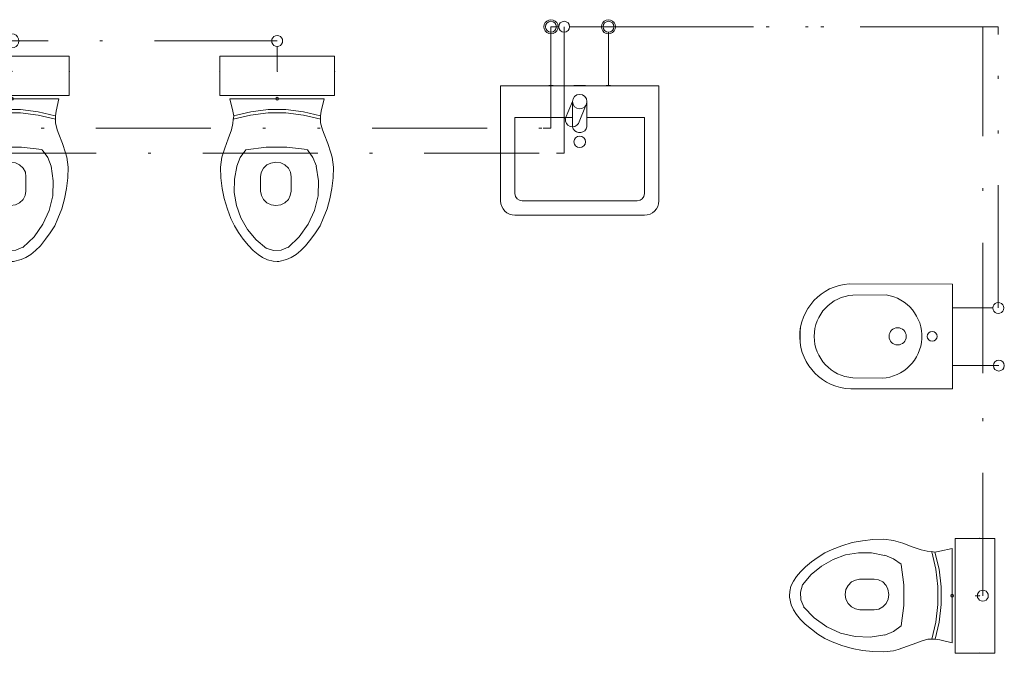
# Model space of a CAD drawing. Header units: millimetres. Extents: x -8524 to 49414, y -5950 to 2657.
# Tile 10 of 11: x 45991 to 49414, y -5950 to -3747. Entities that reach past the tile are written whole.
import ezdxf

# ---------------------------------------------------------------- set-up
doc = ezdxf.new("R2010")
doc.units = ezdxf.units.MM
doc.linetypes.add('DDS_LT3', pattern=[959.999986, 400, -179.999995, 10, -179.999995, 10, -179.999995])
doc.linetypes.add('DDS_LT4', pattern=[769.999991, 400, -179.999995, 10, -179.999995])
for name, color, linetype in [('Studená voda', 7, 'Continuous'), ('Teplá voda', 7, 'Continuous'), ('Zdravotní technika', 7, 'Continuous')]:
    doc.layers.add(name, color=color, linetype=linetype)

# ---------------------------------------------------------------- blocks, each defined once
blk = doc.blocks.new('Basin-Sink-Bidet-ID-46-8-29-1563')
at = {"layer": 'Zdravotní technika', "color": 7, "lineweight": 5}
for p, q in [((275, 0), (275, -400)), ((-25, -55), (-50, -115)), ((-25, -143), (-25, -55)), ((23, -65), (-4, -131)), ((25, -55), (25, -143)), ((25, -110), (225, -110)), ((225, -110), (225, -375)), ((200, -400), (-200, -400)), ((225, -450), (-225, -450))]:
    blk.add_line(p, q, dxfattribs=at)
for points in [[(-275, -400), (-275, 0), (275, 0)], [(-107.5, 1), (-107.5, 0), (-92.5, 0), (-92.5, 1), (-107.5, 1)], [(-20, 1), (-20, 0), (20, 0), (20, 1), (-20, 1)], [(92.5, 1), (92.5, 0), (107.5, 0), (107.5, 1), (92.5, 1)], [(-225, -375), (-225, -110), (-25, -110)], [(25, -143), (22.2, -150.1), (17.5, -156.1), (11.1, -160.5), (3.8, -162.7), (-3.8, -162.7), (-11.1, -160.5), (-17.5, -156.1), (-22.2, -150.1), (-25, -143)]]:
    blk.add_lwpolyline(points, dxfattribs=at)
for centre, radius in [((0, -55), 25), ((0, -195), 20)]:
    blk.add_circle(centre, radius, dxfattribs=at)
for centre, radius, start, end in [((-25.1, -117.7), 25, 173.8988, 327.7432), ((-200, -375), 25, 180, 270), ((200, -375), 25, 270, 0), ((-225, -400), 50, 180, 270), ((225, -400), 50, 270, 0)]:
    blk.add_arc(centre, radius, start, end, dxfattribs=at)
blk = doc.blocks.new('Basin-Sink-Bidet-ID-46-8-29-2412')
at = {"layer": 'Zdravotní technika', "color": 7, "lineweight": 5}
for centre in [(0, 100), (0, 0), (0, -100)]:
    blk.add_circle(centre, 1, dxfattribs=at)
at = {"color": 7, "lineweight": 5}
blk.add_wipeout([(0, -181.2), (0, 183.2), (-358.4, 183.6), (-394.2, 178), (-429.5, 164.6), (-460.8, 144.7), (-487.9, 118.4), (-508.6, 87.8), (-522.6, 53.5), (-529.6, 17.5), (-529.2, -20.1), (-521, -56.1), (-505.7, -90.2), (-483.9, -120.4), (-456.6, -145.4), (-424.8, -164.3), (-389.6, -176.5), (-352.9, -181.2)], dxfattribs=at).dxf.layer = 'Zdravotní technika'
at = {"layer": 'Zdravotní technika', "color": 7, "lineweight": 5}
for points in [[(-352.9, -181.2), (0, -181.2), (0, 183.2), (-358.4, 183.6)], [(-345.7, 144.9), (-230, 145.4)], [(-345.9, -142.3), (-244.4, -143.8)]]:
    blk.add_lwpolyline(points, dxfattribs=at)
for centre, radius in [((-190.2, 1.3), 29.9), ((-70.1, 1.3), 17.1)]:
    blk.add_circle(centre, radius, dxfattribs=at)
for centre, radius, start, end in [((-347.7, 1.3), 182.6, 93.3414, 268.3853), ((-336.3, 1.3), 143.9, 93.7315, 266.1913), ((-251.4, 1.5), 145.5, 272.7555, 81.5309)]:
    blk.add_arc(centre, radius, start, end, dxfattribs=at)
blk = doc.blocks.new('WC-ID-46-8-29-2615')
at = {"layer": 'Zdravotní technika', "color": 7, "lineweight": 5}
for points in [[(199.4, 10.6), (199.4, 147.8), (-199.4, 147.8), (-199.4, 10.6), (199.4, 10.6)], [(153.3, -43.3), (163.3, 0), (-164.4, 0), (-154.4, -43.3), (-151.1, -60.2), (-153.3, -71.8), (-154.4, -86.6), (-158.9, -107.7), (-170, -139.3), (-182.2, -172.1), (-192.2, -203.7), (-196.7, -237.5), (-195.6, -275.5), (-191.1, -312.4), (-184.4, -347.3), (-173.3, -384.2), (-161.1, -416.9), (-148.9, -442.3), (-134.4, -465.5), (-117.8, -488.7), (-100, -509.8), (-83.3, -527.8), (-66.7, -541.5), (-51.1, -552.1), (-33.3, -560.5), (-14.4, -564.7), (0, -565.8), (5.6, -565.8), (32.2, -559.4), (48.9, -552.1), (65.6, -541.5), (82.2, -527.8), (98.9, -510.9), (116.7, -488.7), (133.3, -466.6), (148.9, -442.3), (160, -416.9), (173.3, -383.2), (183.3, -348.3), (190, -312.4), (194.4, -275.5), (195.6, -237.5), (191.1, -203.7), (186.7, -187.9), (175.6, -155.2), (163.3, -123.5), (157.8, -107.7), (151.1, -84.4), (151.1, -76), (151.1, -59.1), (153.3, -43.3)], [(151.2, -71.3), (91.4, -56.8), (30.2, -49.5), (-31.5, -49.4), (-92.8, -56.7), (-152.6, -71.1)], [(150.9, -59.5), (91.4, -45.1), (30.3, -37.8), (-31.2, -37.9), (-92.2, -45.2), (-151.8, -59.8)], [(104.6, -177), (33.7, -167.9), (-37.8, -168), (-108.6, -177.3)], [(-109.3, -177.5), (-128.6, -204.2), (-140.5, -234.5)], [(136.7, -233.9), (124.4, -203.8), (104.9, -177.4)], [(-140, -235.1), (-148.7, -280), (-149.2, -325.8), (-141.7, -370.9), (-126.2, -414.2), (-103.2, -454.3), (-73.4, -490.2), (-37.6, -520.8)], [(-21.1, -369.4), (-4.4, -371.6), (12.2, -369.4), (26.7, -362.1), (38.9, -350.4), (45.6, -336.7), (48.9, -320.9), (48.9, -271.3), (46.7, -255.4), (38.9, -241.7), (26.7, -230.1), (12.2, -222.7), (-4.4, -220.6), (-22.2, -223.8), (-35.6, -230.1), (-47.8, -241.7), (-55.6, -256.5), (-57.8, -271.3), (-57.8, -321.9), (-54.4, -336.7), (-47.8, -350.4), (-35.6, -362.1), (-21.1, -369.4)], [(38.1, -516.6), (76.8, -479.6), (107.7, -436.4), (129.7, -388.5), (141.9, -337.6), (144, -285.5), (135.9, -233.9)], [(-37.8, -519.9), (-12.5, -527.2), (13.9, -525.9), (38.1, -516)]]:
    blk.add_lwpolyline(points, dxfattribs=at)
for centre, radius in [((-199.5, 95), 0.6), ((0, 95), 0.6), ((199.5, 95), 0.6), ((0, 0), 5)]:
    blk.add_circle(centre, radius, dxfattribs=at)
blk = doc.blocks.new('WC-ID-46-8-29-2622')
at = {"layer": 'Zdravotní technika', "color": 7, "lineweight": 5}
for points in [[(199.4, 10.6), (199.4, 147.8), (-199.4, 147.8), (-199.4, 10.6), (199.4, 10.6)], [(153.3, -43.3), (163.3, 0), (-164.4, 0), (-154.4, -43.3), (-151.1, -60.2), (-153.3, -71.8), (-154.4, -86.6), (-158.9, -107.7), (-170, -139.3), (-182.2, -172.1), (-192.2, -203.7), (-196.7, -237.5), (-195.6, -275.5), (-191.1, -312.4), (-184.4, -347.3), (-173.3, -384.2), (-161.1, -416.9), (-148.9, -442.3), (-134.4, -465.5), (-117.8, -488.7), (-100, -509.8), (-83.3, -527.8), (-66.7, -541.5), (-51.1, -552.1), (-33.3, -560.5), (-14.4, -564.7), (0, -565.8), (5.6, -565.8), (32.2, -559.4), (48.9, -552.1), (65.6, -541.5), (82.2, -527.8), (98.9, -510.9), (116.7, -488.7), (133.3, -466.6), (148.9, -442.3), (160, -416.9), (173.3, -383.2), (183.3, -348.3), (190, -312.4), (194.4, -275.5), (195.6, -237.5), (191.1, -203.7), (186.7, -187.9), (175.6, -155.2), (163.3, -123.5), (157.8, -107.7), (151.1, -84.4), (151.1, -76), (151.1, -59.1), (153.3, -43.3)], [(151.2, -71.3), (91.4, -56.8), (30.2, -49.5), (-31.5, -49.4), (-92.8, -56.7), (-152.6, -71.1)], [(150.9, -59.5), (91.4, -45.1), (30.3, -37.8), (-31.2, -37.9), (-92.2, -45.2), (-151.8, -59.8)], [(104.6, -177), (33.7, -167.9), (-37.8, -168), (-108.6, -177.3)], [(-109.3, -177.5), (-128.6, -204.2), (-140.5, -234.5)], [(136.7, -233.9), (124.4, -203.8), (104.9, -177.4)], [(-140, -235.1), (-148.7, -280), (-149.2, -325.8), (-141.7, -370.9), (-126.2, -414.2), (-103.2, -454.3), (-73.4, -490.2), (-37.6, -520.8)], [(-21.1, -369.4), (-4.4, -371.6), (12.2, -369.4), (26.7, -362.1), (38.9, -350.4), (45.6, -336.7), (48.9, -320.9), (48.9, -271.3), (46.7, -255.4), (38.9, -241.7), (26.7, -230.1), (12.2, -222.7), (-4.4, -220.6), (-22.2, -223.8), (-35.6, -230.1), (-47.8, -241.7), (-55.6, -256.5), (-57.8, -271.3), (-57.8, -321.9), (-54.4, -336.7), (-47.8, -350.4), (-35.6, -362.1), (-21.1, -369.4)], [(38.1, -516.6), (76.8, -479.6), (107.7, -436.4), (129.7, -388.5), (141.9, -337.6), (144, -285.5), (135.9, -233.9)], [(-37.8, -519.9), (-12.5, -527.2), (13.9, -525.9), (38.1, -516)]]:
    blk.add_lwpolyline(points, dxfattribs=at)
for centre, radius in [((-199.5, 95), 0.6), ((0, 95), 0.6), ((199.5, 95), 0.6), ((0, 0), 5)]:
    blk.add_circle(centre, radius, dxfattribs=at)
blk = doc.blocks.new('Segment trubky-TV-PWH Teplá voda D20-ID-46-8-29-14894')
at = {"layer": 'Teplá voda', "color": 20, "linetype": 'DDS_LT3', "lineweight": 5}
blk.add_line((0, 0), (3475.3, 0), dxfattribs=at)
blk = doc.blocks.new('Koleno-Koleno TV-PWH Teplá voda D20-ID-46-8-29-7128')
at = {"layer": 'Teplá voda', "color": 20, "lineweight": 5}
for p, q in [((-26.8, 0), (0, 0)), ((0, 0), (0, 26.8))]:
    blk.add_line(p, q, dxfattribs=at)
blk = doc.blocks.new('Segment trubky-TV-PWH Teplá voda D20-ID-46-8-29-10145')
at = {"layer": 'Teplá voda', "color": 20, "linetype": 'DDS_LT3', "lineweight": 5}
blk.add_line((0, 0), (0, 9.2), dxfattribs=at)
blk = doc.blocks.new('Segment trubky-TV-PWH Teplá voda D20-ID-46-8-29-1083')
at = {"layer": 'Teplá voda', "color": 20, "linetype": 'DDS_LT3', "lineweight": 5}
blk.add_line((0, 0), (0, 290), dxfattribs=at)
blk = doc.blocks.new('Koleno-Koleno TV-PWH Teplá voda D20-ID-46-8-29-1221')
at = {"layer": 'Teplá voda', "color": 20, "lineweight": 5}
blk.add_line((0, -26.8), (0, 0), dxfattribs=at)
blk.add_circle((0, 0), 19, dxfattribs=at)
blk = doc.blocks.new('T-kus-T-kus TV-PWH Teplá voda D20-ID-46-8-29-11030')
at = {"layer": 'Teplá voda', "color": 20, "linetype": 'DDS_LT3', "lineweight": 5}
blk.add_line((0, 0), (0, 0), dxfattribs=at)
at = {"layer": 'Teplá voda', "color": 20, "lineweight": 5}
blk.add_line((0, 0), (27, 0), dxfattribs=at)
blk.add_lwpolyline([(-7.6, 23.4), (0, 24.6), (7.6, 23.4), (14.5, 19.9), (19.9, 14.5), (23.4, 7.6), (24.6, 0), (23.4, -7.6), (19.9, -14.5), (14.5, -19.9), (7.6, -23.4), (0, -24.6), (-7.6, -23.4), (-14.5, -19.9), (-19.9, -14.5), (-23.4, -7.6), (-24.6, 0), (-23.4, 7.6), (-19.9, 14.5), (-14.5, 19.9), (-7.6, 23.4)], dxfattribs=at)
blk.add_lwpolyline([(-7.6, 23.4), (0, 24.6), (7.6, 23.4), (14.5, 19.9), (19.9, 14.5), (23.4, 7.6), (24.6, 0), (23.4, -7.6), (19.9, -14.5), (14.5, -19.9), (7.6, -23.4), (0, -24.6), (-7.6, -23.4), (-14.5, -19.9), (-19.9, -14.5), (-23.4, -7.6), (-24.6, 0), (-23.4, 7.6), (-19.9, 14.5), (-14.5, 19.9), (-7.6, 23.4)], dxfattribs=at)
blk = doc.blocks.new('Koleno-Koleno TV-PWH Teplá voda D20-ID-46-8-29-1311')
at = {"layer": 'Teplá voda', "color": 20, "lineweight": 5}
blk.add_line((0, -19), (0, -26.8), dxfattribs=at)
blk.add_circle((0, 0), 19, dxfattribs=at)
blk = doc.blocks.new('Segment trubky-TV-PWH Teplá voda D20-ID-46-8-29-1320')
at = {"layer": 'Teplá voda', "color": 20, "linetype": 'DDS_LT3', "lineweight": 5}
blk.add_line((0, 0), (0, -178.2), dxfattribs=at)
blk = doc.blocks.new('WC-ID-46-8-29-2599')
at = {"layer": 'Zdravotní technika', "color": 7, "lineweight": 5}
for points in [[(-43.3, -153.3), (0, -163.3), (0, 164.4), (-43.3, 154.4), (-60.2, 151.1), (-71.8, 153.3), (-86.6, 154.4), (-107.7, 158.9), (-139.3, 170), (-172.1, 182.2), (-203.7, 192.2), (-237.5, 196.7), (-275.5, 195.6), (-312.4, 191.1), (-347.3, 184.4), (-384.2, 173.3), (-416.9, 161.1), (-442.3, 148.9), (-465.5, 134.4), (-488.7, 117.8), (-509.8, 100), (-527.8, 83.3), (-541.5, 66.7), (-552.1, 51.1), (-560.5, 33.3), (-564.7, 14.4), (-565.8, 0), (-565.8, -5.6), (-559.4, -32.2), (-552.1, -48.9), (-541.5, -65.6), (-527.8, -82.2), (-510.9, -98.9), (-488.7, -116.7), (-466.6, -133.3), (-442.3, -148.9), (-416.9, -160), (-383.2, -173.3), (-348.3, -183.3), (-312.4, -190), (-275.5, -194.4), (-237.5, -195.6), (-203.7, -191.1), (-187.9, -186.7), (-155.2, -175.6), (-123.5, -163.3), (-107.7, -157.8), (-84.4, -151.1), (-76, -151.1), (-59.1, -151.1), (-43.3, -153.3)], [(10.6, -199.4), (147.8, -199.4), (147.8, 199.4), (10.6, 199.4), (10.6, -199.4)], [(-235.1, 140), (-280, 148.7), (-325.8, 149.2), (-370.9, 141.7), (-414.2, 126.2), (-454.3, 103.2), (-490.2, 73.4), (-520.8, 37.6)], [(-177.5, 109.3), (-204.2, 128.6), (-234.5, 140.5)], [(-71.3, -151.2), (-56.8, -91.4), (-49.5, -30.2), (-49.4, 31.5), (-56.7, 92.8), (-71.1, 152.6)], [(-59.5, -150.9), (-45.1, -91.4), (-37.8, -30.3), (-37.9, 31.2), (-45.2, 92.2), (-59.8, 151.8)], [(-177, -104.6), (-167.9, -33.7), (-168, 37.8), (-177.3, 108.6)], [(-519.9, 37.8), (-527.2, 12.5), (-525.9, -13.9), (-516, -38.1)], [(-369.4, 21.1), (-371.6, 4.4), (-369.4, -12.2), (-362.1, -26.7), (-350.4, -38.9), (-336.7, -45.6), (-320.9, -48.9), (-271.3, -48.9), (-255.4, -46.7), (-241.7, -38.9), (-230.1, -26.7), (-222.7, -12.2), (-220.6, 4.4), (-223.8, 22.2), (-230.1, 35.6), (-241.7, 47.8), (-256.5, 55.6), (-271.3, 57.8), (-321.9, 57.8), (-336.7, 54.4), (-350.4, 47.8), (-362.1, 35.6), (-369.4, 21.1)], [(-516.6, -38.1), (-479.6, -76.8), (-436.4, -107.7), (-388.5, -129.7), (-337.6, -141.9), (-285.5, -144), (-233.9, -135.9)], [(-233.9, -136.7), (-203.8, -124.4), (-177.4, -104.9)]]:
    blk.add_lwpolyline(points, dxfattribs=at)
for centre, radius in [((95, 199.5), 0.6), ((0, 0), 5), ((95, 0), 0.6), ((95, -199.5), 0.6)]:
    blk.add_circle(centre, radius, dxfattribs=at)
blk = doc.blocks.new('Segment trubky-SV-PWC Studená voda D20-ID-46-8-29-6021')
at = {"layer": 'Studená voda', "color": 140, "linetype": 'DDS_LT4', "lineweight": 5}
blk.add_line((0, 0), (-15.3, 0), dxfattribs=at)
blk = doc.blocks.new('Koleno-Koleno SV-PWC Studená voda D20-ID-46-8-29-7022')
at = {"layer": 'Studená voda', "color": 140, "lineweight": 5}
blk.add_line((-26.8, 0), (-19, 0), dxfattribs=at)
blk.add_lwpolyline([(5.9, -18.1), (0, -19), (-5.9, -18.1), (-11.2, -15.4), (-15.4, -11.2), (-18.1, -5.9), (-19, 0), (-18.1, 5.9), (-15.4, 11.2), (-11.2, 15.4), (-5.9, 18.1), (0, 19), (5.9, 18.1), (11.2, 15.4), (15.4, 11.2), (18.1, 5.9), (19, 0), (18.1, -5.9), (15.4, -11.2), (11.2, -15.4), (5.9, -18.1)], dxfattribs=at)
blk = doc.blocks.new('Koleno-Koleno SV-PWC Studená voda D20-ID-46-8-29-7088')
at = {"layer": 'Studená voda', "color": 140, "lineweight": 5}
blk.add_line((0, 0), (0, 26.8), dxfattribs=at)
blk.add_lwpolyline([(-18.1, -5.9), (-19, 0), (-18.1, 5.9), (-15.4, 11.2), (-11.2, 15.4), (-5.9, 18.1), (0, 19), (5.9, 18.1), (11.2, 15.4), (15.4, 11.2), (18.1, 5.9), (19, 0), (18.1, -5.9), (15.4, -11.2), (11.2, -15.4), (5.9, -18.1), (0, -19), (-5.9, -18.1), (-11.2, -15.4), (-15.4, -11.2), (-18.1, -5.9)], dxfattribs=at)
blk = doc.blocks.new('Segment trubky-SV-PWC Studená voda D20-ID-46-8-29-7102')
at = {"layer": 'Studená voda', "color": 140, "linetype": 'DDS_LT4', "lineweight": 5}
blk.add_line((0, 0), (0, 746.2), dxfattribs=at)
blk = doc.blocks.new('T-kus-T-kus SV-PWC Studená voda D20-ID-46-8-29-7115')
at = {"layer": 'Studená voda', "color": 140, "linetype": 'DDS_LT4', "lineweight": 5}
blk.add_line((0, -27), (0, 27), dxfattribs=at)
at = {"layer": 'Studená voda', "color": 140, "lineweight": 5}
blk.add_line((0, 0), (27, 0), dxfattribs=at)
blk = doc.blocks.new('Segment trubky-SV-PWC Studená voda D20-ID-46-8-29-7166')
at = {"layer": 'Studená voda', "color": 140, "linetype": 'DDS_LT4', "lineweight": 5}
blk.add_line((0, 0), (0, 1123.6), dxfattribs=at)
blk = doc.blocks.new('Koleno-Koleno SV-PWC Studená voda D20-ID-46-8-29-7311')
at = {"layer": 'Studená voda', "color": 140, "lineweight": 5}
for p, q in [((0, 0), (-26.8, 0)), ((0, -26.8), (0, 0))]:
    blk.add_line(p, q, dxfattribs=at)
blk = doc.blocks.new('Segment trubky-SV-PWC Studená voda D20-ID-46-8-29-8970')
at = {"layer": 'Studená voda', "color": 140, "linetype": 'DDS_LT4', "lineweight": 5}
blk.add_line((0, 0), (-1247.7, 0), dxfattribs=at)
blk = doc.blocks.new('T-kus-T-kus SV-PWC Studená voda D20-ID-46-8-29-9306')
at = {"layer": 'Studená voda', "color": 140, "linetype": 'DDS_LT4', "lineweight": 5}
blk.add_line((27, 0), (-27, 0), dxfattribs=at)
at = {"layer": 'Studená voda', "color": 140, "lineweight": 5}
blk.add_line((0, 0), (0, 0), dxfattribs=at)
blk.add_lwpolyline([(-7.6, 23.4), (0, 24.6), (7.6, 23.4), (14.5, 19.9), (19.9, 14.5), (23.4, 7.6), (24.6, 0), (23.4, -7.6), (19.9, -14.5), (14.5, -19.9), (7.6, -23.4), (0, -24.6), (-7.6, -23.4), (-14.5, -19.9), (-19.9, -14.5), (-23.4, -7.6), (-24.6, 0), (-23.4, 7.6), (-19.9, 14.5), (-14.5, 19.9), (-7.6, 23.4)], dxfattribs=at)
blk = doc.blocks.new('Koleno-Koleno SV-PWC Studená voda D20-ID-46-8-29-9363')
at = {"layer": 'Studená voda', "color": 140, "lineweight": 5}
blk.add_line((0, -19), (0, -26.8), dxfattribs=at)
blk.add_circle((0, 0), 19, dxfattribs=at)
blk = doc.blocks.new('Segment trubky-SV-PWC Studená voda D20-ID-46-8-29-9392')
at = {"layer": 'Studená voda', "color": 140, "linetype": 'DDS_LT4', "lineweight": 5}
blk.add_line((0, 0), (0, -178.2), dxfattribs=at)
blk = doc.blocks.new('Koleno-Koleno TV-PWH Teplá voda D20-ID-46-8-29-7249')
at = {"layer": 'Teplá voda', "color": 20, "lineweight": 5}
blk.add_line((0, 0), (0, 26.8), dxfattribs=at)
blk.add_lwpolyline([(-18.1, -5.9), (-19, 0), (-18.1, 5.9), (-15.4, 11.2), (-11.2, 15.4), (-5.9, 18.1), (0, 19), (5.9, 18.1), (11.2, 15.4), (15.4, 11.2), (18.1, 5.9), (19, 0), (18.1, -5.9), (15.4, -11.2), (11.2, -15.4), (5.9, -18.1), (0, -19), (-5.9, -18.1), (-11.2, -15.4), (-15.4, -11.2), (-18.1, -5.9)], dxfattribs=at)
blk = doc.blocks.new('Segment trubky-TV-PWH Teplá voda D20-ID-46-8-29-7263')
at = {"layer": 'Teplá voda', "color": 20, "linetype": 'DDS_LT3', "lineweight": 5}
blk.add_line((0, 0), (0, 923.8), dxfattribs=at)
blk = doc.blocks.new('Koleno-Koleno TV-PWH Teplá voda D20-ID-46-8-29-7290')
at = {"layer": 'Teplá voda', "color": 20, "lineweight": 5}
for p, q in [((0, 0), (-26.8, 0)), ((0, -26.8), (0, 0))]:
    blk.add_line(p, q, dxfattribs=at)
blk = doc.blocks.new('Segment trubky-TV-PWH Teplá voda D20-ID-46-8-29-7303')
at = {"layer": 'Teplá voda', "color": 20, "linetype": 'DDS_LT3', "lineweight": 5}
blk.add_line((0, 0), (-1501.4, 0), dxfattribs=at)
blk = doc.blocks.new('Segment trubky-SV-PWC Studená voda D20-ID-46-8-29-10238')
at = {"layer": 'Studená voda', "color": 140, "linetype": 'DDS_LT4', "lineweight": 5}
blk.add_line((0, 0), (0, 79.1), dxfattribs=at)
blk = doc.blocks.new('Koleno-Koleno SV-PWC Studená voda D20-ID-46-8-29-10251')
at = {"layer": 'Studená voda', "color": 140, "lineweight": 5}
blk.add_line((0, -26.8), (0, -19), dxfattribs=at)
blk.add_lwpolyline([(18.1, 5.9), (19, 0), (18.1, -5.9), (15.4, -11.2), (11.2, -15.4), (5.9, -18.1), (0, -19), (-5.9, -18.1), (-11.2, -15.4), (-15.4, -11.2), (-18.1, -5.9), (-19, 0), (-18.1, 5.9), (-15.4, 11.2), (-11.2, 15.4), (-5.9, 18.1), (0, 19), (5.9, 18.1), (11.2, 15.4), (15.4, 11.2), (18.1, 5.9)], dxfattribs=at)
blk = doc.blocks.new('Koleno-Koleno SV-PWC Studená voda D20-ID-46-8-29-10277')
at = {"layer": 'Studená voda', "color": 140, "lineweight": 5}
blk.add_line((0, 0), (-26.8, 0), dxfattribs=at)
blk.add_lwpolyline([(5.9, -18.1), (0, -19), (-5.9, -18.1), (-11.2, -15.4), (-15.4, -11.2), (-18.1, -5.9), (-19, 0), (-18.1, 5.9), (-15.4, 11.2), (-11.2, 15.4), (-5.9, 18.1), (0, 19), (5.9, 18.1), (11.2, 15.4), (15.4, 11.2), (18.1, 5.9), (19, 0), (18.1, -5.9), (15.4, -11.2), (11.2, -15.4), (5.9, -18.1)], dxfattribs=at)
blk = doc.blocks.new('Segment trubky-SV-PWC Studená voda D20-ID-46-8-29-10290')
at = {"layer": 'Studená voda', "color": 140, "linetype": 'DDS_LT4', "lineweight": 5}
blk.add_line((0, 0), (-868.5, 0), dxfattribs=at)
blk = doc.blocks.new('T-kus-T-kus SV-PWC Studená voda D20-ID-46-8-29-10303')
at = {"layer": 'Studená voda', "color": 140, "linetype": 'DDS_LT4', "lineweight": 5}
blk.add_line((27, 0), (-27, 0), dxfattribs=at)
at = {"layer": 'Studená voda', "color": 140, "lineweight": 5}
blk.add_line((0, 0), (0, 0), dxfattribs=at)
blk.add_lwpolyline([(-7.6, 23.4), (0, 24.6), (7.6, 23.4), (14.5, 19.9), (19.9, 14.5), (23.4, 7.6), (24.6, 0), (23.4, -7.6), (19.9, -14.5), (14.5, -19.9), (7.6, -23.4), (0, -24.6), (-7.6, -23.4), (-14.5, -19.9), (-19.9, -14.5), (-23.4, -7.6), (-24.6, 0), (-23.4, 7.6), (-19.9, 14.5), (-14.5, 19.9), (-7.6, 23.4)], dxfattribs=at)
blk = doc.blocks.new('Segment trubky-SV-PWC Studená voda D20-ID-46-8-29-12655')
at = {"layer": 'Studená voda', "color": 140, "linetype": 'DDS_LT4', "lineweight": 5}
blk.add_line((0, 0), (2769.8, 0), dxfattribs=at)
blk = doc.blocks.new('Koleno-Koleno SV-PWC Studená voda D20-ID-46-8-29-1525')
at = {"layer": 'Studená voda', "color": 140, "lineweight": 5}
for p, q in [((-26.8, 0), (0, 0)), ((0, 0), (0, 26.8))]:
    blk.add_line(p, q, dxfattribs=at)
blk = doc.blocks.new('Segment trubky-SV-PWC Studená voda D20-ID-46-8-29-12729')
at = {"layer": 'Studená voda', "color": 140, "linetype": 'DDS_LT4', "lineweight": 5}
blk.add_line((0, 0), (0, 386.2), dxfattribs=at)
blk = doc.blocks.new('Koleno-Koleno SV-PWC Studená voda D20-ID-46-8-29-12663')
at = {"layer": 'Studená voda', "color": 140, "lineweight": 5}
blk.add_line((0, -26.8), (0, 0), dxfattribs=at)
blk.add_circle((0, 0), 19, dxfattribs=at)
blk = doc.blocks.new('Koleno-Koleno SV-PWC Studená voda D20-ID-46-8-29-12681')
at = {"layer": 'Studená voda', "color": 140, "lineweight": 5}
blk.add_line((19, 0), (26.8, 0), dxfattribs=at)
blk.add_circle((0, 0), 19, dxfattribs=at)
blk = doc.blocks.new('Segment trubky-SV-PWC Studená voda D20-ID-46-8-29-12694')
at = {"layer": 'Studená voda', "color": 140, "linetype": 'DDS_LT4', "lineweight": 5}
blk.add_line((0, 0), (100.3, 0), dxfattribs=at)
blk = doc.blocks.new('Segment trubky-TV-PWH Teplá voda D20-ID-46-8-29-7244')
at = {"layer": 'Teplá voda', "color": 20, "linetype": 'DDS_LT3', "lineweight": 5}
blk.add_line((0, 0), (132.9, 0), dxfattribs=at)
blk = doc.blocks.new('Koleno-Koleno TV-PWH Teplá voda D20-ID-46-8-29-1305')
at = {"layer": 'Teplá voda', "color": 20, "lineweight": 5}
blk.add_line((-26.8, 0), (-19, 0), dxfattribs=at)
blk.add_lwpolyline([(5.9, -18.1), (0, -19), (-5.9, -18.1), (-11.2, -15.4), (-15.4, -11.2), (-18.1, -5.9), (-19, 0), (-18.1, 5.9), (-15.4, 11.2), (-11.2, 15.4), (-5.9, 18.1), (0, 19), (5.9, 18.1), (11.2, 15.4), (15.4, 11.2), (18.1, 5.9), (19, 0), (18.1, -5.9), (15.4, -11.2), (11.2, -15.4), (5.9, -18.1)], dxfattribs=at)
blk = doc.blocks.new('Segment trubky-SV-PWC Studená voda D20-ID-46-8-29-7050')
at = {"layer": 'Studená voda', "color": 140, "linetype": 'DDS_LT4', "lineweight": 5}
blk.add_line((0, 0), (1.9, 0), dxfattribs=at)
blk = doc.blocks.new('Koleno-Koleno SV-PWC Studená voda D20-ID-46-8-29-7058')
at = {"layer": 'Studená voda', "color": 140, "lineweight": 5}
blk.add_line((-26.8, 0), (0, 0), dxfattribs=at)
blk.add_circle((0, 0), 19, dxfattribs=at)
blk = doc.blocks.new('Koleno-Koleno SV-PWC Studená voda D20-ID-46-8-29-7071')
at = {"layer": 'Studená voda', "color": 140, "lineweight": 5}
blk.add_line((-19, 0), (-26.8, 0), dxfattribs=at)
blk.add_circle((0, 0), 19, dxfattribs=at)
blk = doc.blocks.new('Segment trubky-SV-PWC Studená voda D20-ID-46-8-29-9105')
at = {"layer": 'Studená voda', "color": 140, "linetype": 'DDS_LT4', "lineweight": 5}
blk.add_line((0, 0), (-134.9, 0), dxfattribs=at)

msp = doc.modelspace()

# ---------------------------------------------------------------- block references
at = {"layer": 'Studená voda', "color": 140, "lineweight": 5}
for name, p in [('Koleno-Koleno SV-PWC Studená voda D20-ID-46-8-29-12663', (47883.4, -3772)), ('Koleno-Koleno SV-PWC Studená voda D20-ID-46-8-29-12681', (47883.4, -3772)), ('Koleno-Koleno SV-PWC Studená voda D20-ID-46-8-29-9363', (48037.5, -3772)), ('Koleno-Koleno SV-PWC Studená voda D20-ID-46-8-29-7311', (49339, -3772)), ('Koleno-Koleno SV-PWC Studená voda D20-ID-46-8-29-10277', (46885.8, -3821.1)), ('Koleno-Koleno SV-PWC Studená voda D20-ID-46-8-29-10251', (46885.8, -3821.1)), ('Koleno-Koleno SV-PWC Studená voda D20-ID-46-8-29-1525', (47883.4, -4211.8)), ('Koleno-Koleno SV-PWC Studená voda D20-ID-46-8-29-7058', (49394.7, -4949.4)), ('Koleno-Koleno SV-PWC Studená voda D20-ID-46-8-29-7071', (49394.7, -4949.4)), ('Koleno-Koleno SV-PWC Studená voda D20-ID-46-8-29-7022', (49339, -5749.4)), ('Koleno-Koleno SV-PWC Studená voda D20-ID-46-8-29-7088', (49339, -5749.4))]:
    msp.add_blockref(name, p, dxfattribs=at)
at = {"layer": 'Studená voda', "color": 140, "linetype": 'DDS_LT4', "lineweight": 5}
for name, p in [('T-kus-T-kus SV-PWC Studená voda D20-ID-46-8-29-9306', (48037.5, -3772)), ('T-kus-T-kus SV-PWC Studená voda D20-ID-46-8-29-10303', (45963.5, -3821.1)), ('Segment trubky-SV-PWC Studená voda D20-ID-46-8-29-12729', (47883.4, -4185)), ('Segment trubky-SV-PWC Studená voda D20-ID-46-8-29-12694', (47910.2, -3772)), ('Segment trubky-SV-PWC Studená voda D20-ID-46-8-29-9392', (48037.5, -3798.8)), ('Segment trubky-SV-PWC Studená voda D20-ID-46-8-29-8970', (49312.2, -3772)), ('Segment trubky-SV-PWC Studená voda D20-ID-46-8-29-7166', (49339, -4922.4)), ('Segment trubky-SV-PWC Studená voda D20-ID-46-8-29-10290', (46859, -3821.1)), ('Segment trubky-SV-PWC Studená voda D20-ID-46-8-29-10238', (46885.8, -3927)), ('Segment trubky-SV-PWC Studená voda D20-ID-46-8-29-12655', (45086.8, -4211.8)), ('T-kus-T-kus SV-PWC Studená voda D20-ID-46-8-29-7115', (49339, -4949.4)), ('Segment trubky-SV-PWC Studená voda D20-ID-46-8-29-9105', (49367.9, -4949.4)), ('Segment trubky-SV-PWC Studená voda D20-ID-46-8-29-7050', (49366, -4949.4)), ('Segment trubky-SV-PWC Studená voda D20-ID-46-8-29-7102', (49339, -5722.6)), ('Segment trubky-SV-PWC Studená voda D20-ID-46-8-29-6021', (49327.5, -5749.4))]:
    msp.add_blockref(name, p, dxfattribs=at)
at = {"layer": 'Teplá voda', "color": 20, "linetype": 'DDS_LT3', "lineweight": 5}
for name, p in [('T-kus-T-kus TV-PWH Teplá voda D20-ID-46-8-29-11030', (47837.5, -3772)), ('Segment trubky-TV-PWH Teplá voda D20-ID-46-8-29-1083', (47837.5, -4088.8)), ('Segment trubky-TV-PWH Teplá voda D20-ID-46-8-29-1320', (47837.5, -3798.8)), ('Segment trubky-TV-PWH Teplá voda D20-ID-46-8-29-7303', (49365.9, -3772)), ('Segment trubky-TV-PWH Teplá voda D20-ID-46-8-29-7263', (49392.7, -4722.6)), ('Segment trubky-TV-PWH Teplá voda D20-ID-46-8-29-10145', (47837.5, -4098)), ('Segment trubky-TV-PWH Teplá voda D20-ID-46-8-29-14894', (44335.4, -4124.8)), ('Segment trubky-TV-PWH Teplá voda D20-ID-46-8-29-7244', (49233, -4749.4))]:
    msp.add_blockref(name, p, dxfattribs=at)
at = {"layer": 'Teplá voda', "color": 20, "lineweight": 5}
for name, p in [('Koleno-Koleno TV-PWH Teplá voda D20-ID-46-8-29-1221', (47837.5, -3772)), ('Koleno-Koleno TV-PWH Teplá voda D20-ID-46-8-29-1311', (47837.5, -3772)), ('Koleno-Koleno TV-PWH Teplá voda D20-ID-46-8-29-7290', (49392.7, -3772)), ('Koleno-Koleno TV-PWH Teplá voda D20-ID-46-8-29-7128', (47837.5, -4124.8)), ('Koleno-Koleno TV-PWH Teplá voda D20-ID-46-8-29-7249', (49392.7, -4749.4)), ('Koleno-Koleno TV-PWH Teplá voda D20-ID-46-8-29-1305', (49392.7, -4749.4))]:
    msp.add_blockref(name, p, dxfattribs=at)
at = {"layer": 'Zdravotní technika', "color": 7, "lineweight": 5}
for name, p in [('WC-ID-46-8-29-2615', (45963.5, -4022)), ('WC-ID-46-8-29-2622', (46885.8, -4022)), ('Basin-Sink-Bidet-ID-46-8-29-1563', (47937.5, -3977)), ('WC-ID-46-8-29-2599', (49232.5, -5749.4))]:
    msp.add_blockref(name, p, dxfattribs=at)

# ---------------------------------------------------------------- next in the draw order: block references
msp.add_blockref('Basin-Sink-Bidet-ID-46-8-29-2412', (49233, -4849.4), dxfattribs=at)

doc.saveas('drawing.dxf')
